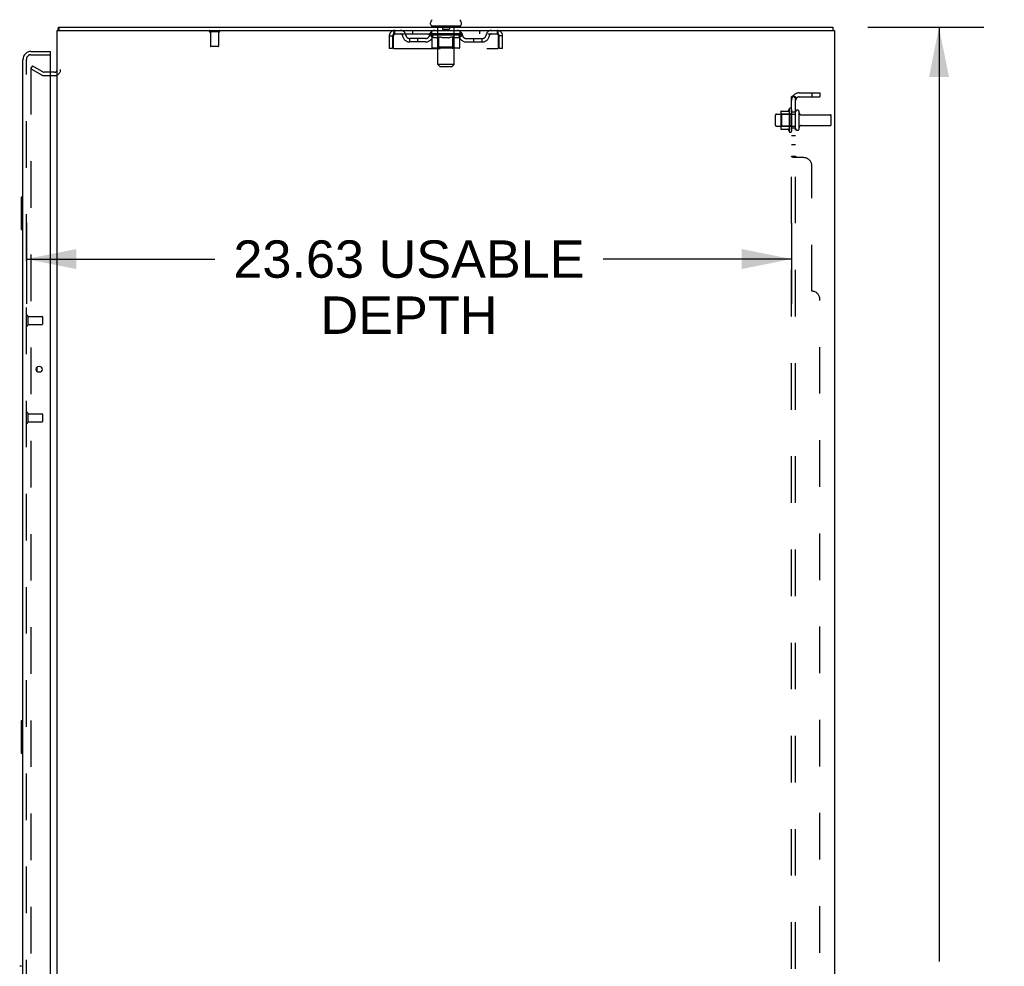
# Model space of a CAD drawing. Header units: inches. Extents: x 0 to 262, y 0 to 169.
# Tile 74 of 78: x 131 to 161, y 95 to 124. Entities that reach past the tile are written whole.
import ezdxf

# ---------------------------------------------------------------- set-up
doc = ezdxf.new("R2010")
doc.units = ezdxf.units.IN
doc.header["$LTSCALE"] = 14.384615
doc.header["$MEASUREMENT"] = 0
doc.linetypes.add('HIDDEN', pattern=[0.2, 0.1, -0.1])
doc.layers.get('0').update_dxf_attribs({"linetype": 'CONTINUOUS'})
for name, color, linetype in [('DEFAULT_2', 8, 'HIDDEN'), ('DIMENSIONS', 7, 'CONTINUOUS'), ('MAIN_DOOR_ASSEMBLY', 7, 'CONTINUOUS'), ('SECONDARY_DOOR_ASSEMBLY', 7, 'CONTINUOUS'), ('SUBPANEL', 7, 'CONTINUOUS')]:
    doc.layers.add(name, color=color, linetype=linetype)
doc.styles.get("Standard").update_dxf_attribs({"font": 'arial.ttf'})
doc.dimstyles.new('DIMSTYLE_1', dxfattribs={"dimtxt": 1.153846, "dimasz": 1.538462, "dimexe": 0.09, "dimexo": 0.07, "dimgap": 0.0375, "dimtad": 0, "dimtih": 1, "dimtoh": 1, "dimzin": 4, "dimdsep": 46, "dimtxsty": 'Standard', "dimblk": '_FILLED', "dimblk1": '_FILLED', "dimblk2": '_FILLED', "dimcen": 0.09, "dimadec": 3, "dimazin": 1, "dimtfac": 1, "dimtdec": 3, "dimtofl": 0, "dimtmove": 0, "dimatfit": 3, "dimldrblk": '_FILLED', "dimfxl": 0, "dimtolj": 1, "dimtzin": 4, "dimarcsym": 0})

# ---------------------------------------------------------------- blocks, each defined once
blk = doc.blocks.new('_FILLED')
at = {"color": 0, "linetype": 'ByBlock'}
blk.add_solid([(0, 0), (-1, 0.2), (-1, -0.2)], dxfattribs=at)
blk = doc.blocks.new('*D8')
at = {"layer": 'DIMENSIONS', "color": 2, "linetype": 'Continuous'}
for p, q in [((156.788, 123.629), (160.37, 123.629)), ((158.985, 123.629), (158.985, 94.783)), ((158.985, 63.629), (158.985, 92.475)), ((156.788, 63.629), (160.37, 63.629))]:
    blk.add_line(p, q, dxfattribs=at)
at = {"layer": 'DIMENSIONS', "color": 2, "linetype": 'Continuous', "xscale": 1.5384615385, "yscale": 1.5384615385, "zscale": 1.5384615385}
for p, rotation in [((158.985, 123.629), 90), ((158.985, 63.629), 270)]:
    blk.add_blockref('_FILLED', p, dxfattribs=dict(at, rotation=rotation))
at = {"layer": 'DIMENSIONS', "color": 2, "linetype": 'Continuous', "insert": (158.985, 94.206), "char_height": 1.1538, "width": 4.03203, "attachment_point": 2, "line_spacing_factor": 0.9}
blk.add_mtext('60.00', dxfattribs=at)
blk = doc.blocks.new('*D11')
at = {"layer": 'DIMENSIONS', "color": 2, "linetype": 'Continuous'}
for p, q in [((130.809, 117.581), (130.809, 115.083)), ((154.434, 117.581), (154.434, 115.083)), ((130.809, 116.468), (136.632, 116.468)), ((154.434, 116.468), (148.612, 116.468))]:
    blk.add_line(p, q, dxfattribs=at)
at = {"layer": 'DIMENSIONS', "color": 2, "linetype": 'Continuous', "xscale": 1.5384615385, "yscale": 1.5384615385, "zscale": 1.5384615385, "rotation": 180}
blk.add_blockref('_FILLED', (130.809, 116.468), dxfattribs=at)
at = {"layer": 'DIMENSIONS', "color": 2, "linetype": 'Continuous', "xscale": 1.5384615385, "yscale": 1.5384615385, "zscale": 1.5384615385}
blk.add_blockref('_FILLED', (154.434, 116.468), dxfattribs=at)
at = {"layer": 'DIMENSIONS', "color": 2, "linetype": 'Continuous', "insert": (142.622, 117.044), "char_height": 1.15385, "width": 10.82642, "attachment_point": 2, "line_spacing_factor": 0.9}
blk.add_mtext('23.63 USABLE\\PDEPTH', dxfattribs=at)

msp = doc.modelspace()

# ---------------------------------------------------------------- linework, layer by layer
at = {"color": 7, "linetype": 'Continuous'}
for p, q in [((143.288, 123.719), (143.288, 123.757)), ((144.238, 123.719), (144.238, 123.757)), ((131.786, 123.53), (131.794, 123.525)), ((131.815, 123.629), (131.815, 123.525)), ((131.815, 123.629), (155.711, 123.629)), ((143.326, 123.659), (143.326, 123.629)), ((144.201, 123.659), (143.326, 123.659)), ((144.201, 123.659), (144.201, 123.629)), ((155.711, 123.629), (155.711, 123.525)), ((131.678, 122.233), (131.559, 122.233))]:
    msp.add_line(p, q, dxfattribs=at)
at = {"color": 3, "linetype": 'Continuous'}
for p, q in [((131.763, 63.733), (131.763, 123.525)), ((131.763, 123.525), (155.763, 123.525)), ((155.763, 123.525), (155.763, 63.733))]:
    msp.add_line(p, q, dxfattribs=at)
at = {"color": 7, "linetype": 'Continuous'}
for points in [[(131.786, 123.53), (131.787, 123.533), (131.789, 123.537), (131.79, 123.541), (131.792, 123.546), (131.793, 123.552), (131.794, 123.558), (131.795, 123.563), (131.796, 123.569), (131.796, 123.575), (131.798, 123.586)], [(131.798, 123.586), (131.798, 123.591), (131.799, 123.597), (131.8, 123.602), (131.801, 123.606), (131.801, 123.61), (131.802, 123.614), (131.803, 123.617), (131.804, 123.62), (131.806, 123.623), (131.807, 123.625), (131.809, 123.627), (131.81, 123.628), (131.812, 123.629), (131.814, 123.629), (131.815, 123.629)]]:
    msp.add_lwpolyline(points, dxfattribs=at)
for centre, radius, start, end in [((143.413, 123.757), 0.125, 126.7414, 180), ((143.348, 123.719), 0.06, 180, 270), ((144.178, 123.719), 0.06, 270, 360), ((144.113, 123.757), 0.125, 0, 53.2586), ((131.952, 123.44), 0.189, 151.6994, 153.2622), ((131.678, 122.318), 0.085, 270, 360)]:
    msp.add_arc(centre, radius, start, end, dxfattribs=at)
at = {"layer": 'DEFAULT_2', "color": 8, "linetype": 'HIDDEN'}
for p, q in [((136.759, 123.482), (136.475, 123.482)), ((136.493, 123.482), (136.493, 123.035)), ((136.741, 123.482), (136.741, 123.035)), ((142.18, 123.421), (142.18, 123.525)), ((142.18, 123.421), (145.346, 123.421)), ((142.732, 123.525), (142.732, 123.421)), ((143.257, 123.384), (143.257, 123.416)), ((143.257, 123.416), (143.502, 123.416)), ((143.258, 123.416), (143.258, 123.419)), ((143.354, 123.418), (143.258, 123.419)), ((143.265, 123.416), (143.265, 123.421)), ((143.272, 123.413), (143.272, 123.416)), ((143.279, 123.413), (143.279, 123.416)), ((143.279, 123.413), (143.279, 123.416)), ((143.287, 123.416), (143.287, 123.421)), ((143.3, 123.413), (143.3, 123.416)), ((143.302, 123.413), (143.302, 123.416)), ((143.325, 123.416), (143.325, 123.421)), ((143.326, 123.421), (143.326, 123.525)), ((143.336, 123.413), (143.336, 123.416)), ((143.338, 123.413), (143.338, 123.416)), ((143.354, 123.416), (143.354, 123.418)), ((143.375, 123.416), (143.375, 123.421)), ((143.376, 123.413), (143.376, 123.416)), ((143.377, 123.413), (143.377, 123.416)), ((143.379, 123.413), (143.379, 123.416)), ((143.385, 123.413), (143.385, 123.416)), ((143.385, 123.413), (143.385, 123.416)), ((143.388, 123.413), (143.388, 123.416)), ((143.391, 123.413), (143.391, 123.416)), ((143.394, 123.413), (143.394, 123.416)), ((143.405, 123.413), (143.405, 123.416)), ((143.42, 123.413), (143.42, 123.418)), ((143.42, 123.413), (143.42, 123.416)), ((143.437, 123.413), (143.437, 123.416)), ((143.438, 123.416), (143.438, 123.421)), ((143.446, 123.413), (143.446, 123.416)), ((143.449, 123.413), (143.449, 123.416)), ((143.456, 123.413), (143.456, 123.416)), ((143.465, 123.413), (143.465, 123.419)), ((143.478, 123.413), (143.478, 123.416)), ((143.48, 123.413), (143.48, 123.416)), ((143.502, 123.413), (143.502, 123.416)), ((143.506, 123.659), (143.506, 123.629)), ((143.555, 123.416), (143.506, 123.416)), ((143.51, 123.416), (143.51, 123.421)), ((143.514, 122.469), (143.514, 123.629)), ((143.515, 123.413), (143.515, 123.416)), ((143.519, 123.413), (143.519, 123.416)), ((143.524, 123.413), (143.524, 123.42)), ((143.527, 123.413), (143.527, 123.416)), ((143.536, 123.413), (143.536, 123.416)), ((143.555, 123.413), (143.555, 123.416)), ((143.615, 123.416), (143.568, 123.416)), ((143.584, 123.413), (143.584, 123.416)), ((143.59, 123.416), (143.59, 123.421)), ((143.593, 123.413), (143.593, 123.416)), ((143.595, 123.413), (143.595, 123.421)), ((143.597, 123.413), (143.597, 123.416)), ((143.603, 123.413), (143.603, 123.416)), ((143.615, 123.413), (143.615, 123.416)), ((143.68, 123.416), (143.636, 123.416)), ((143.647, 123.413), (143.647, 123.416)), ((143.658, 123.649), (143.658, 123.569)), ((143.858, 123.559), (143.668, 123.559)), ((143.672, 123.416), (143.763, 123.421)), ((143.675, 123.416), (143.675, 123.421)), ((143.676, 123.421), (143.675, 123.421)), ((143.676, 123.416), (143.676, 123.421)), ((143.676, 123.413), (143.676, 123.416)), ((143.679, 123.413), (143.679, 123.416)), ((143.68, 123.413), (143.68, 123.416)), ((143.68, 123.413), (143.68, 123.416)), ((143.746, 123.416), (143.708, 123.416)), ((143.712, 123.413), (143.712, 123.416)), ((143.747, 123.413), (143.747, 123.416)), ((143.761, 123.416), (143.761, 123.416)), ((143.761, 123.413), (143.761, 123.416)), ((143.761, 123.413), (143.761, 123.416)), ((143.763, 123.416), (143.763, 123.421)), ((143.763, 123.421), (143.855, 123.416)), ((143.765, 123.413), (143.765, 123.416)), ((143.765, 123.413), (143.765, 123.416)), ((143.765, 123.416), (143.765, 123.416)), ((143.78, 123.413), (143.78, 123.416)), ((143.78, 123.416), (143.818, 123.416)), ((143.814, 123.413), (143.814, 123.416)), ((143.846, 123.413), (143.846, 123.416)), ((143.847, 123.413), (143.847, 123.416)), ((143.847, 123.416), (143.89, 123.416)), ((143.848, 123.413), (143.848, 123.416)), ((143.851, 123.416), (143.851, 123.421)), ((143.851, 123.416), (143.851, 123.421)), ((143.851, 123.421), (143.851, 123.421)), ((143.851, 123.413), (143.851, 123.416)), ((143.868, 123.649), (143.868, 123.569)), ((143.88, 123.413), (143.88, 123.416)), ((143.911, 123.413), (143.911, 123.416)), ((143.911, 123.416), (143.958, 123.416)), ((143.923, 123.413), (143.923, 123.416)), ((143.929, 123.413), (143.929, 123.416)), ((143.931, 123.413), (143.931, 123.421)), ((143.933, 123.413), (143.933, 123.416)), ((143.936, 123.416), (143.936, 123.421)), ((143.942, 123.413), (143.942, 123.416)), ((143.971, 123.413), (143.971, 123.416)), ((143.971, 123.416), (144.02, 123.416)), ((143.99, 123.413), (143.99, 123.416)), ((143.999, 123.413), (143.999, 123.416)), ((144.002, 123.413), (144.002, 123.42)), ((144.007, 123.413), (144.007, 123.416)), ((144.011, 123.413), (144.011, 123.416)), ((144.012, 122.469), (144.012, 123.629)), ((144.016, 123.416), (144.016, 123.421)), ((144.021, 123.659), (144.021, 123.629)), ((144.024, 123.413), (144.024, 123.416)), ((144.024, 123.416), (144.185, 123.416)), ((144.046, 123.413), (144.046, 123.416)), ((144.049, 123.413), (144.049, 123.416)), ((144.061, 123.413), (144.061, 123.419)), ((144.07, 123.413), (144.07, 123.416)), ((144.077, 123.413), (144.077, 123.416)), ((144.081, 123.413), (144.081, 123.416)), ((144.089, 123.416), (144.089, 123.421)), ((144.09, 123.413), (144.09, 123.416)), ((144.106, 123.413), (144.106, 123.418)), ((144.106, 123.413), (144.106, 123.416)), ((144.121, 123.413), (144.121, 123.416)), ((144.132, 123.413), (144.132, 123.416)), ((144.136, 123.413), (144.136, 123.416)), ((144.138, 123.413), (144.138, 123.416)), ((144.141, 123.413), (144.141, 123.416)), ((144.141, 123.413), (144.141, 123.416)), ((144.147, 123.413), (144.147, 123.416)), ((144.149, 123.413), (144.149, 123.416)), ((144.15, 123.413), (144.15, 123.416)), ((144.151, 123.416), (144.151, 123.421)), ((144.188, 123.413), (144.188, 123.416)), ((144.19, 123.413), (144.19, 123.416)), ((144.201, 123.421), (144.201, 123.525)), ((144.202, 123.416), (144.202, 123.421)), ((144.224, 123.413), (144.224, 123.416)), ((144.226, 123.413), (144.226, 123.416)), ((144.239, 123.416), (144.239, 123.421)), ((144.247, 123.413), (144.247, 123.416)), ((144.248, 123.413), (144.248, 123.416)), ((144.255, 123.413), (144.255, 123.416)), ((144.262, 123.416), (144.262, 123.421)), ((144.269, 123.384), (144.269, 123.421)), ((144.794, 123.525), (144.794, 123.421)), ((145.346, 123.525), (145.346, 123.421)), ((142.013, 123.358), (142.013, 122.963)), ((142.013, 123.358), (142.117, 123.358)), ((142.117, 123.358), (142.117, 122.963)), ((142.147, 122.963), (142.147, 123.358)), ((142.649, 123.17), (142.649, 123.274)), ((143.132, 123.274), (142.649, 123.274)), ((143.132, 123.17), (142.649, 123.17)), ((142.899, 123.17), (142.899, 123.274)), ((143.334, 123.33), (143.257, 123.384)), ((144.269, 123.384), (143.257, 123.384)), ((143.272, 123.413), (144.255, 123.413)), ((143.334, 123.005), (143.334, 123.33)), ((143.334, 123.33), (143.346, 123.322)), ((143.358, 123.315), (143.346, 123.322)), ((143.37, 123.308), (143.358, 123.315)), ((143.381, 123.303), (143.37, 123.308)), ((143.393, 123.298), (143.381, 123.303)), ((143.404, 123.295), (143.393, 123.298)), ((143.479, 123.295), (143.404, 123.295)), ((143.479, 123.295), (143.49, 123.298)), ((143.502, 123.303), (143.49, 123.298)), ((143.513, 123.308), (143.502, 123.303)), ((143.513, 123.007), (143.513, 123.381)), ((143.525, 123.314), (143.513, 123.308)), ((143.536, 123.321), (143.525, 123.314)), ((143.548, 123.329), (143.536, 123.321)), ((143.548, 123.005), (143.548, 123.329)), ((143.548, 123.329), (143.572, 123.321)), ((143.595, 123.314), (143.571, 123.322)), ((143.617, 123.308), (143.594, 123.315)), ((143.64, 123.303), (143.617, 123.308)), ((143.662, 123.298), (143.639, 123.303)), ((143.684, 123.295), (143.662, 123.298)), ((143.842, 123.295), (143.684, 123.295)), ((143.842, 123.295), (143.864, 123.298)), ((143.886, 123.303), (143.864, 123.298)), ((143.908, 123.308), (143.886, 123.303)), ((143.931, 123.314), (143.908, 123.308)), ((143.953, 123.321), (143.93, 123.314)), ((143.976, 123.329), (143.953, 123.321)), ((143.976, 123.005), (143.976, 123.329)), ((143.976, 123.329), (143.987, 123.321)), ((143.999, 123.314), (143.987, 123.321)), ((144.009, 123.308), (143.998, 123.314)), ((144.02, 123.303), (144.009, 123.308)), ((144.013, 123.007), (144.013, 123.381)), ((144.031, 123.298), (144.02, 123.303)), ((144.042, 123.295), (144.031, 123.298)), ((144.125, 123.295), (144.042, 123.295)), ((144.125, 123.295), (144.136, 123.298)), ((144.146, 123.303), (144.135, 123.298)), ((144.157, 123.308), (144.146, 123.303)), ((144.168, 123.314), (144.157, 123.308)), ((144.179, 123.321), (144.168, 123.314)), ((144.19, 123.328), (144.179, 123.321)), ((144.19, 123.328), (144.269, 123.384)), ((144.19, 123.005), (144.19, 123.328)), ((144.395, 123.274), (144.878, 123.274)), ((144.395, 123.17), (144.878, 123.17)), ((144.628, 123.17), (144.628, 123.274)), ((144.878, 123.17), (144.878, 123.274)), ((145.379, 123.358), (145.379, 122.963)), ((145.409, 122.963), (145.409, 123.358)), ((145.513, 123.358), (145.409, 123.358)), ((145.513, 122.963), (145.513, 123.358)), ((136.731, 123.025), (136.503, 123.025)), ((142.117, 122.963), (142.013, 122.963)), ((142.147, 122.963), (145.379, 122.963)), ((144.156, 122.975), (143.369, 122.975)), ((143.513, 123.007), (143.481, 122.975)), ((144.013, 123.007), (143.513, 123.007)), ((143.959, 122.975), (143.961, 122.975)), ((143.961, 122.975), (143.963, 122.976)), ((143.963, 122.976), (143.965, 122.977)), ((143.965, 122.977), (143.967, 122.978)), ((143.967, 122.978), (143.969, 122.98)), ((144.013, 123.007), (144.045, 122.975)), ((145.513, 122.963), (145.409, 122.963)), ((131.003, 122.434), (130.951, 122.344)), ((130.951, 122.364), (130.951, 64.895)), ((131.29, 122.148), (130.951, 122.344)), ((131.003, 122.434), (131.342, 122.238)), ((131.559, 122.233), (131.359, 122.233)), ((143.574, 122.409), (143.514, 122.469)), ((144.012, 122.469), (143.514, 122.469)), ((143.574, 122.409), (143.952, 122.409)), ((143.952, 122.409), (144.012, 122.469)), ((131.678, 122.129), (131.359, 122.129)), ((154.098, 121.01), (154.098, 120.499)), ((154.109, 121.032), (154.336, 121.032)), ((154.364, 121.11), (154.364, 120.398)), ((154.434, 121.088), (154.434, 120.42)), ((154.559, 120.497), (154.559, 121.012)), ((154.669, 120.497), (154.669, 121.012)), ((153.934, 120.597), (153.934, 120.912)), ((153.964, 120.942), (154.559, 120.942)), ((154.118, 120.938), (154.098, 120.958)), ((154.118, 120.938), (154.118, 120.571)), ((154.414, 120.938), (154.118, 120.938)), ((154.414, 120.938), (154.434, 120.958)), ((154.414, 120.938), (154.414, 120.571)), ((154.732, 120.919), (155.629, 120.919)), ((155.659, 120.619), (155.659, 120.889)), ((153.964, 120.567), (154.559, 120.567)), ((154.118, 120.571), (154.098, 120.551)), ((154.109, 120.477), (154.336, 120.477)), ((154.414, 120.571), (154.118, 120.571)), ((154.414, 120.571), (154.434, 120.551)), ((154.732, 120.589), (155.629, 120.589))]:
    msp.add_line(p, q, dxfattribs=at)
for points in [[(142.147, 123.358), (142.15, 123.377), (142.152, 123.395), (142.154, 123.413), (142.157, 123.431), (142.159, 123.447), (142.161, 123.462), (142.164, 123.476), (142.166, 123.489), (142.168, 123.5), (142.171, 123.509), (142.173, 123.516), (142.175, 123.521), (142.178, 123.524), (142.18, 123.525)], [(142.147, 123.358), (142.15, 123.365), (142.152, 123.372), (142.154, 123.379), (142.157, 123.386), (142.159, 123.392), (142.161, 123.398), (142.164, 123.403), (142.166, 123.408), (142.168, 123.412), (142.171, 123.415), (142.173, 123.418), (142.175, 123.42), (142.178, 123.421), (142.18, 123.421)], [(145.346, 123.525), (145.349, 123.524), (145.351, 123.521), (145.353, 123.516), (145.356, 123.509), (145.358, 123.5), (145.36, 123.489), (145.363, 123.476), (145.365, 123.462), (145.367, 123.447), (145.37, 123.431), (145.372, 123.413), (145.374, 123.395), (145.377, 123.377), (145.379, 123.358)], [(145.346, 123.421), (145.349, 123.421), (145.351, 123.42), (145.353, 123.418), (145.356, 123.415), (145.358, 123.412), (145.36, 123.408), (145.363, 123.403), (145.365, 123.398), (145.367, 123.392), (145.37, 123.386), (145.372, 123.379), (145.374, 123.372), (145.377, 123.365), (145.379, 123.358)], [(143.369, 122.975), (143.364, 122.975), (143.36, 122.976), (143.356, 122.977), (143.352, 122.978), (143.349, 122.98), (143.345, 122.983), (143.342, 122.986), (143.34, 122.989), (143.337, 122.992), (143.336, 122.996), (143.335, 123), (143.334, 123.005)], [(143.565, 122.975), (143.563, 122.975), (143.561, 122.976), (143.559, 122.977), (143.557, 122.978), (143.555, 122.98), (143.554, 122.983), (143.552, 122.986), (143.551, 122.989), (143.55, 122.992), (143.549, 122.996), (143.548, 123), (143.548, 123.005)], [(143.969, 122.98), (143.971, 122.983), (143.972, 122.986), (143.973, 122.989), (143.975, 122.992)], [(143.971, 122.983), (143.972, 122.986), (143.973, 122.989)], [(143.975, 122.992), (143.975, 122.996), (143.976, 123), (143.976, 123.005)], [(143.975, 122.996), (143.976, 123), (143.976, 123.005)], [(144.156, 122.975), (144.16, 122.975), (144.164, 122.976), (144.168, 122.977), (144.172, 122.978), (144.176, 122.98), (144.179, 122.983), (144.182, 122.986), (144.185, 122.989), (144.187, 122.992), (144.189, 122.996), (144.19, 123), (144.19, 123.005)], [(130.968, 122.384), (130.968, 122.384), (130.967, 122.384), (130.967, 122.384), (130.966, 122.384), (130.965, 122.383), (130.965, 122.383), (130.964, 122.383), (130.963, 122.383), (130.963, 122.383), (130.962, 122.383), (130.962, 122.382), (130.961, 122.382), (130.961, 122.382), (130.96, 122.381), (130.959, 122.381), (130.959, 122.381), (130.958, 122.38), (130.958, 122.38), (130.957, 122.379), (130.957, 122.379), (130.956, 122.379), (130.956, 122.378), (130.955, 122.378), (130.955, 122.377), (130.955, 122.376), (130.954, 122.376), (130.954, 122.375), (130.953, 122.375), (130.953, 122.374), (130.953, 122.373), (130.953, 122.373), (130.952, 122.372), (130.952, 122.371), (130.952, 122.371), (130.952, 122.37), (130.951, 122.369), (130.951, 122.369), (130.951, 122.368), (130.951, 122.367), (130.951, 122.367), (130.951, 122.366), (130.951, 122.365), (130.951, 122.364), (130.951, 122.364)], [(130.976, 122.382), (130.975, 122.382), (130.975, 122.382), (130.974, 122.382), (130.973, 122.383), (130.973, 122.383), (130.972, 122.383), (130.972, 122.383), (130.971, 122.383), (130.97, 122.384), (130.97, 122.384), (130.969, 122.384), (130.968, 122.384), (130.968, 122.384)]]:
    msp.add_lwpolyline(points, dxfattribs=at)
for centre, radius, start, end in [((136.475, 123.504), 0.0215, 90, 270), ((136.759, 123.504), 0.0215, 270, 90), ((142.18, 123.358), 0.167, 90, 180), ((142.18, 123.358), 0.063, 90, 180), ((142.359, 123.358), 0.167, 8.0716, 90), ((142.36, 123.359), 0.0625, 7.9863, 90), ((143.421, 123.358), 0.167, 90, 171.9284), ((143.42, 123.359), 0.0625, 90, 172.0137), ((143.484, 123.629), 0.03, 0, 90), ((143.648, 123.649), 0.01, 0, 90), ((143.668, 123.569), 0.01, 180, 270), ((143.858, 123.569), 0.01, 270, 360), ((143.878, 123.649), 0.01, 90, 180), ((144.042, 123.629), 0.03, 90, 180), ((144.106, 123.358), 0.167, 8.0716, 90), ((144.106, 123.359), 0.0625, 7.9863, 90), ((145.167, 123.358), 0.167, 90, 171.9284), ((145.166, 123.359), 0.0625, 90, 172.0137), ((145.346, 123.358), 0.167, 0, 90), ((145.346, 123.358), 0.063, 0, 90), ((142.649, 123.399), 0.229, 187.9863, 270), ((142.649, 123.399), 0.125, 188.0716, 270), ((143.132, 123.399), 0.125, 270, 351.9284), ((143.132, 123.399), 0.229, 270, 352.0137), ((143.481, 123.381), 0.0318, 0, 90), ((144.045, 123.381), 0.0318, 90, 180), ((144.395, 123.399), 0.229, 187.9863, 270), ((144.395, 123.399), 0.125, 188.0716, 270), ((144.878, 123.399), 0.125, 270, 351.9284), ((144.878, 123.399), 0.229, 270, 352.0137), ((136.503, 123.035), 0.01, 180, 270), ((136.731, 123.035), 0.01, 270, 360), ((131.359, 122.266), 0.033, 240, 270), ((131.678, 122.318), 0.189, 270, 360), ((131.359, 122.266), 0.137, 240, 270), ((154.239, 121.01), 0.141, 174.7919, 180), ((154.109, 121.022), 0.01, 90, 174.8062), ((154.318, 121.042), 0.01, 270, 336.0321), ((154.964, 120.754), 0.698, 149.3369, 156.0321), ((154.396, 121.088), 0.0384, 0, 145.5503), ((154.614, 121.012), 0.055, 360, 180), ((153.964, 120.912), 0.03, 90, 180), ((154.732, 120.982), 0.0625, 180, 270), ((155.629, 120.889), 0.03, 360, 90), ((153.964, 120.597), 0.03, 180, 270), ((154.239, 120.499), 0.141, 180, 185.2081), ((154.109, 120.487), 0.01, 185.1938, 270), ((154.318, 120.467), 0.01, 23.9679, 90), ((154.964, 120.754), 0.698, 203.9679, 210.6631), ((154.396, 120.42), 0.0384, 214.4497, 360), ((154.614, 120.497), 0.055, 180, 0), ((154.732, 120.527), 0.0625, 90, 180), ((155.629, 120.619), 0.03, 270, 0)]:
    msp.add_arc(centre, radius, start, end, dxfattribs=at)
for centre, major_axis, ratio, start_param, end_param in [((143.763, 123.421), (0.506, 0.005), 0.05963, 9.249616, 9.431313), ((143.763, 123.421), (0.506, 0), 0.060556, -3.083241, -2.96706), ((143.222, 123.412), (0.158, 0.002), 0.05963, 0.25549, 1.295341), ((143.763, 123.421), (0.506, 0.011), 0.05688, 2.791345, 2.965878), ((143.276, 123.412), (0.158, -0.002), 0.05963, 0.605815, 1.645666), ((143.763, 123.421), (0.506, -0.005), 0.05963, -2.96643, -2.791898), ((143.222, 123.406), (0.158, 0.003), 0.05688, 1.20151, 1.294789), ((143.276, 123.406), (0.158, 0), 0.060556, 1.551758, 1.645036), ((143.241, 123.406), (0.158, 0.002), 0.05963, 1.170259, 1.376596), ((143.277, 123.408), (0.131, 0.001), 0.05963, 1.065228, 1.614276), ((143.308, 123.408), (0.131, 0), 0.060556, 1.240391, 1.789438), ((143.262, 123.408), (0.131, 0.003), 0.05688, 0.890143, 1.43919), ((143.219, 123.412), (0.158, 0.003), 0.05688, 0.080405, 1.120256), ((143.763, 123.421), (0.506, 0.015), 0.052395, 2.616403, 2.790936), ((143.326, 123.412), (0.158, -0.003), 0.05688, 0.7809, 1.820751), ((143.763, 123.421), (0.506, -0.011), 0.05688, -2.791345, -2.616812), ((143.219, 123.406), (0.158, 0.005), 0.052395, 1.026568, 1.119847), ((143.326, 123.406), (0.158, -0.002), 0.05963, 1.72692, 1.820198), ((143.261, 123.408), (0.131, 0.004), 0.052395, 0.715201, 1.264248), ((143.352, 123.408), (0.131, -0.001), 0.05963, 1.415553, 1.9646), ((143.763, 123.421), (0.506, 0.02), 0.046319, 2.441654, 2.616187), ((143.39, 123.412), (0.158, -0.005), 0.052395, 0.955842, 1.995693), ((143.232, 123.412), (0.158, 0.005), 0.052395, -0.094537, 0.945314), ((143.763, 123.421), (0.506, -0.015), 0.052395, -2.616403, -2.44187), ((143.232, 123.406), (0.158, 0.006), 0.046319, 0.851819, 0.945098), ((143.39, 123.406), (0.158, -0.003), 0.05688, 1.902006, 1.995284), ((143.276, 123.408), (0.131, 0.005), 0.046319, 0.540452, 1.089499), ((143.409, 123.408), (0.131, -0.003), 0.05688, 1.590638, 2.139686), ((143.241, 123.412), (0.158, 0), 0.060556, 0.430652, 0.777569), ((143.763, 123.421), (0.506, 0.024), 0.038841, 2.267123, 2.441656), ((143.465, 123.412), (0.158, -0.006), 0.046319, 1.130591, 2.170442), ((143.262, 123.412), (0.158, 0.006), 0.046319, -0.269286, 0.770565), ((143.763, 123.421), (0.506, -0.02), 0.046319, -2.441654, -2.267121), ((143.262, 123.406), (0.158, 0.007), 0.038841, 0.677289, 0.770567), ((143.465, 123.406), (0.158, -0.005), 0.052395, 2.076947, 2.170226), ((143.305, 123.408), (0.131, 0.006), 0.038841, 0.365921, 0.914969), ((143.477, 123.408), (0.131, -0.004), 0.052395, 1.76558, 2.314627), ((143.763, 123.421), (0.506, 0.027), 0.030195, 2.09281, 2.267343), ((143.548, 123.412), (0.158, -0.007), 0.038841, 1.305122, 2.344973), ((143.307, 123.412), (0.158, 0.007), 0.038841, -0.443817, 0.596034), ((143.763, 123.421), (0.506, -0.024), 0.038841, -2.267123, -2.092591), ((143.307, 123.406), (0.158, 0.008), 0.030195, 0.502975, 0.596254), ((143.548, 123.406), (0.158, -0.006), 0.046319, 2.251696, 2.344975), ((143.349, 123.408), (0.131, 0.007), 0.030195, 0.191608, 0.740655), ((143.553, 123.408), (0.131, -0.005), 0.046319, 1.940329, 2.489376), ((143.366, 123.412), (0.158, 0.008), 0.030195, -0.61813, 0.421721), ((143.763, 123.421), (0.506, 0.029), 0.020645, 1.918687, 2.09322), ((143.639, 123.412), (0.158, -0.008), 0.030195, 1.479435, 2.519286), ((143.763, 123.421), (0.506, -0.027), 0.030195, -2.09281, -1.918277), ((143.366, 123.406), (0.158, 0.009), 0.020645, 0.328852, 0.422131), ((143.639, 123.406), (0.158, -0.007), 0.038841, 2.426227, 2.519505), ((143.405, 123.408), (0.131, 0.007), 0.020645, 0.017485, 0.566532), ((143.636, 123.408), (0.131, -0.006), 0.038841, 2.11486, 2.663907), ((143.437, 123.412), (0.158, 0.009), 0.020645, -0.792253, 0.247598), ((143.763, 123.421), (0.506, 0.03), 0.010478, 1.744704, 1.919237), ((143.733, 123.412), (0.158, -0.009), 0.020645, 1.653558, 2.693409), ((143.763, 123.421), (0.506, -0.029), 0.020645, -1.918687, -1.744154), ((143.437, 123.406), (0.158, 0.009), 0.010478, 0.154869, 0.248148), ((143.733, 123.406), (0.158, -0.008), 0.030195, 2.60054, 2.693819), ((143.472, 123.408), (0.131, 0.008), 0.010478, 6.126688, 6.675735), ((143.722, 123.408), (0.131, -0.007), 0.030195, 2.289173, 2.83822), ((143.517, 123.412), (0.158, 0.009), 0.010478, -0.966236, -0.000846), ((143.828, 123.412), (0.158, -0.009), 0.010478, 1.827541, 2.867392), ((143.763, 123.421), (0.506, -0.03), 0.010478, -1.744704, -1.570171), ((143.828, 123.406), (0.158, -0.009), 0.020645, 2.774664, 2.867942), ((143.81, 123.408), (0.131, -0.007), 0.020645, 2.463296, 3.012344), ((143.699, 123.412), (0.158, 0.009), 0.010478, 0.274201, 1.314052), ((143.63, 123.408), (0.131, 0.008), 0.010478, -0.000483, 0.504314), ((143.606, 123.406), (0.158, 0.009), 0.010478, 0.099668, 0.192946), ((143.763, 123.421), (0.506, 0.03), 0.010478, -1.571421, -1.396888), ((143.921, 123.406), (0.158, -0.009), 0.010478, 2.948646, 3.041925), ((143.897, 123.408), (0.131, -0.008), 0.010478, 2.637279, 3.142076), ((143.794, 123.412), (0.158, 0.009), 0.020645, 0.448184, 1.488034), ((143.716, 123.408), (0.131, 0.007), 0.020645, 0.129249, 0.678296), ((143.699, 123.406), (0.158, 0.009), 0.020645, 0.273651, 0.366929), ((143.763, 123.421), (0.506, 0.029), 0.020645, -1.397439, -1.222906), ((144.009, 123.412), (0.158, -0.009), 0.010478, -3.140747, -2.175357), ((143.763, 123.421), (0.506, -0.03), 0.010478, 1.222355, 1.396888), ((143.888, 123.412), (0.158, 0.008), 0.030195, 0.622307, 1.662158), ((143.804, 123.408), (0.131, 0.007), 0.030195, 0.303372, 0.852419), ((144.055, 123.408), (0.131, -0.008), 0.010478, 2.749043, 3.29809), ((144.09, 123.412), (0.158, -0.009), 0.020645, 2.893995, 3.933846), ((143.794, 123.406), (0.158, 0.008), 0.030195, 0.447774, 0.541052), ((144.09, 123.406), (0.158, -0.009), 0.010478, 2.893445, 2.986723), ((143.763, 123.421), (0.506, 0.027), 0.030195, -1.223315, -1.048783), ((143.763, 123.421), (0.506, -0.029), 0.020645, 1.048373, 1.222906), ((143.978, 123.412), (0.158, 0.007), 0.038841, 0.79662, 1.836471), ((143.891, 123.408), (0.131, 0.006), 0.038841, 0.477686, 1.026733), ((144.122, 123.408), (0.131, -0.007), 0.020645, 2.57506, 3.124108), ((144.161, 123.412), (0.158, -0.008), 0.030195, 2.719872, 3.759723), ((144.062, 123.412), (0.158, 0.006), 0.046319, 0.971151, 2.011002), ((143.888, 123.406), (0.158, 0.007), 0.038841, 0.622087, 0.715366), ((144.161, 123.406), (0.158, -0.009), 0.020645, 2.719462, 2.812741), ((143.763, 123.421), (0.506, 0.024), 0.038841, -1.049002, -0.874469), ((143.763, 123.421), (0.506, -0.027), 0.030195, 0.87425, 1.048783), ((143.973, 123.408), (0.131, 0.005), 0.046319, 0.652216, 1.201263), ((144.136, 123.412), (0.158, 0.005), 0.052395, 1.1459, 2.185751), ((144.178, 123.408), (0.131, -0.007), 0.030195, 2.400937, 2.949985), ((144.219, 123.412), (0.158, -0.007), 0.038841, 2.545558, 3.585409), ((144.05, 123.408), (0.131, 0.004), 0.052395, 0.826965, 1.376012), ((143.978, 123.406), (0.158, 0.006), 0.046319, 0.796618, 0.889896), ((144.219, 123.406), (0.158, -0.008), 0.030195, 2.545339, 2.638617), ((144.2, 123.412), (0.158, 0.003), 0.05688, 1.320842, 2.360692), ((143.763, 123.421), (0.506, 0.02), 0.046319, -0.874471, -0.699939), ((143.763, 123.421), (0.506, -0.024), 0.038841, 0.699936, 0.874469), ((144.264, 123.412), (0.158, -0.006), 0.046319, 2.371028, 3.410879), ((144.221, 123.408), (0.131, -0.006), 0.038841, 2.226624, 2.775671), ((144.25, 123.412), (0.158, 0.002), 0.05963, 1.495927, 2.535778), ((144.117, 123.408), (0.131, 0.003), 0.05688, 1.001907, 1.550954), ((144.294, 123.412), (0.158, -0.005), 0.052395, 2.196279, 3.23613), ((144.062, 123.406), (0.158, 0.005), 0.052395, 0.971367, 1.064645), ((144.251, 123.408), (0.131, -0.005), 0.046319, 2.052093, 2.601141), ((144.285, 123.412), (0.158, 0), 0.060556, 1.671089, 2.71094), ((144.264, 123.406), (0.158, -0.007), 0.038841, 2.371026, 2.464304), ((144.308, 123.412), (0.158, -0.003), 0.05688, 2.021337, 3.061188), ((143.763, 123.421), (0.506, 0.015), 0.052395, -0.699723, -0.52519), ((143.763, 123.421), (0.506, -0.02), 0.046319, 0.525406, 0.699939), ((144.305, 123.412), (0.158, -0.002), 0.05963, 1.846251, 2.886102), ((144.174, 123.408), (0.131, 0.001), 0.05963, 1.176993, 1.72604), ((144.265, 123.408), (0.131, -0.004), 0.052395, 1.877344, 2.426392), ((144.218, 123.408), (0.131, 0), 0.060556, 1.352155, 1.901202), ((144.265, 123.408), (0.131, -0.003), 0.05688, 1.702402, 2.25145), ((144.249, 123.408), (0.131, -0.001), 0.05963, 1.527317, 2.076364), ((144.136, 123.406), (0.158, 0.003), 0.05688, 1.146309, 1.239587), ((144.294, 123.406), (0.158, -0.006), 0.046319, 2.196495, 2.289773), ((143.763, 123.421), (0.506, 0.011), 0.05688, -0.524781, -0.350248), ((143.763, 123.421), (0.506, -0.015), 0.052395, 0.350657, 0.52519), ((144.2, 123.406), (0.158, 0.002), 0.05963, 1.321394, 1.414673), ((144.308, 123.406), (0.158, -0.005), 0.052395, 2.021746, 2.115024), ((143.763, 123.421), (0.506, 0.005), 0.05963, -0.349695, -0.175162), ((143.763, 123.421), (0.506, -0.011), 0.05688, 0.175715, 0.350248), ((144.25, 123.406), (0.158, 0), 0.060556, 1.496556, 1.589835), ((144.305, 123.406), (0.158, -0.003), 0.05688, 1.846804, 1.940083), ((144.285, 123.406), (0.158, -0.002), 0.05963, 1.671719, 1.764997), ((143.763, 123.421), (0.506, 0), 0.060556, -0.174533, 0), ((143.763, 123.421), (0.506, -0.005), 0.05963, 0.000629, 0.175162)]:
    msp.add_ellipse(centre, major_axis=major_axis, ratio=ratio, start_param=start_param, end_param=end_param, dxfattribs=at)
at = {"layer": 'MAIN_DOOR_ASSEMBLY', "color": 3, "linetype": 'Continuous'}
for p, q in [((130.952, 122.879), (131.559, 122.879)), ((130.705, 64.626), (130.705, 122.633)), ((131.559, 64.503), (131.559, 122.755))]:
    msp.add_line(p, q, dxfattribs=at)
at = {"layer": 'MAIN_DOOR_ASSEMBLY', "color": 7, "linetype": 'Continuous'}
for p, q in [((131.559, 122.775), (131.559, 122.879)), ((131.559, 122.775), (131.539, 122.775)), ((130.645, 118.364), (130.645, 117.394)), ((130.705, 118.379), (130.66, 118.379)), ((130.692, 118.279), (130.692, 117.479)), ((130.66, 117.379), (130.705, 117.379)), ((131.129, 113.122), (131.129, 113.012)), ((130.645, 102.198), (130.645, 101.228)), ((130.705, 102.213), (130.66, 102.213)), ((130.692, 102.113), (130.692, 101.313)), ((130.66, 101.213), (130.705, 101.213)), ((130.658, 94.633), (130.603, 94.633))]:
    msp.add_line(p, q, dxfattribs=at)
at = {"layer": 'MAIN_DOOR_ASSEMBLY', "color": 8, "linetype": 'HIDDEN'}
for p, q in [((130.809, 64.626), (130.809, 122.633)), ((130.952, 122.775), (131.539, 122.775)), ((130.852, 114.709), (130.852, 114.425)), ((130.852, 114.691), (131.299, 114.691)), ((131.309, 114.681), (131.309, 114.453)), ((130.852, 114.443), (131.299, 114.443)), ((130.852, 111.709), (130.852, 111.425)), ((130.852, 111.691), (131.299, 111.691)), ((131.309, 111.681), (131.309, 111.453)), ((130.852, 111.443), (131.299, 111.443))]:
    msp.add_line(p, q, dxfattribs=at)
at = {"layer": 'MAIN_DOOR_ASSEMBLY', "color": 7, "linetype": 'Continuous'}
for points in [[(130.69, 118.315), (130.691, 118.31), (130.691, 118.304), (130.691, 118.298), (130.692, 118.292), (130.692, 118.286), (130.692, 118.279)], [(130.692, 117.479), (130.692, 117.473), (130.692, 117.467), (130.691, 117.461), (130.691, 117.455), (130.691, 117.449), (130.69, 117.443)], [(130.69, 102.149), (130.691, 102.143), (130.691, 102.137), (130.691, 102.131), (130.692, 102.125), (130.692, 102.119), (130.692, 102.113)], [(130.692, 101.313), (130.692, 101.306), (130.692, 101.3), (130.691, 101.294), (130.691, 101.288), (130.691, 101.282), (130.69, 101.276)]]:
    msp.add_lwpolyline(points, dxfattribs=at)
at = {"layer": 'MAIN_DOOR_ASSEMBLY', "color": 3, "linetype": 'Continuous'}
msp.add_circle((131.205, 113.067), 0.0938, dxfattribs=at)
for centre, radius, start, end in [((130.952, 122.633), 0.246, 90, 180), ((131.539, 122.755), 0.02, 0, 90)]:
    msp.add_arc(centre, radius, start, end, dxfattribs=at)
at = {"layer": 'MAIN_DOOR_ASSEMBLY', "color": 8, "linetype": 'HIDDEN'}
for centre, radius, start, end in [((130.952, 122.633), 0.142, 90, 180), ((130.831, 114.709), 0.0215, 0, 180), ((131.299, 114.681), 0.01, 0, 90), ((130.831, 114.425), 0.0215, 180, 360), ((131.299, 114.453), 0.01, 270, 360), ((130.831, 111.709), 0.0215, 0, 180), ((131.299, 111.681), 0.01, 0, 90), ((130.831, 111.425), 0.0215, 180, 360), ((131.299, 111.453), 0.01, 270, 360)]:
    msp.add_arc(centre, radius, start, end, dxfattribs=at)
at = {"layer": 'MAIN_DOOR_ASSEMBLY', "color": 7, "linetype": 'Continuous'}
for centre, radius, start, end in [((130.869, 122.489), 0.26, 87.3628, 90), ((130.66, 118.364), 0.015, 90, 180), ((130.69, 118.364), 0.015, 0, 90), ((130.66, 117.394), 0.015, 180, 270), ((130.69, 117.394), 0.015, 270, 360), ((130.66, 102.198), 0.015, 90, 180), ((130.69, 102.198), 0.015, 0, 90), ((130.66, 101.228), 0.015, 180, 270), ((130.69, 101.228), 0.015, 270, 360)]:
    msp.add_arc(centre, radius, start, end, dxfattribs=at)
at = {"layer": 'SECONDARY_DOOR_ASSEMBLY', "color": 8, "linetype": 'HIDDEN'}
for p, q in [((130.809, 64.626), (130.809, 122.633)), ((130.952, 122.775), (131.539, 122.775))]:
    msp.add_line(p, q, dxfattribs=at)
msp.add_arc((130.952, 122.633), 0.142, 90, 180, dxfattribs=at)
at = {"layer": 'SUBPANEL', "color": 8, "linetype": 'HIDDEN'}
for p, q in [((154.671, 121.598), (155.309, 121.598)), ((155.059, 121.598), (155.059, 121.473)), ((155.309, 121.598), (155.309, 121.473)), ((154.434, 65.786), (154.434, 121.473)), ((154.559, 121.473), (154.434, 121.473)), ((154.488, 121.512), (154.585, 121.432)), ((154.499, 121.473), (154.499, 121.473)), ((154.559, 65.786), (154.559, 121.473)), ((154.671, 121.473), (155.309, 121.473)), ((154.559, 121.004), (154.434, 121.004)), ((154.559, 120.504), (154.434, 120.504)), ((154.559, 120.276), (154.434, 120.276)), ((154.559, 119.995), (154.434, 119.995)), ((154.559, 119.633), (154.434, 119.633)), ((154.809, 119.598), (154.488, 119.598)), ((155.059, 115.473), (155.059, 119.348)), ((155.309, 72.036), (155.309, 115.223))]:
    msp.add_line(p, q, dxfattribs=at)
for points in [[(154.457, 121.493), (154.453, 121.492), (154.45, 121.49), (154.447, 121.489), (154.444, 121.487), (154.442, 121.485), (154.439, 121.483), (154.438, 121.482), (154.436, 121.48), (154.435, 121.478), (154.435, 121.476), (154.434, 121.474), (154.434, 121.473)], [(154.488, 121.512), (154.486, 121.509), (154.484, 121.507), (154.481, 121.505), (154.478, 121.503), (154.475, 121.501), (154.471, 121.5), (154.468, 121.498), (154.464, 121.496), (154.457, 121.493)], [(154.503, 121.473), (154.502, 121.473), (154.501, 121.473), (154.501, 121.473), (154.5, 121.473), (154.5, 121.473), (154.5, 121.473), (154.499, 121.473), (154.499, 121.473)], [(154.499, 121.473), (154.5, 121.473), (154.5, 121.473), (154.5, 121.473), (154.501, 121.473), (154.501, 121.473), (154.502, 121.473), (154.502, 121.473), (154.503, 121.473), (154.503, 121.473), (154.504, 121.472), (154.505, 121.472), (154.505, 121.472), (154.506, 121.472), (154.506, 121.472), (154.507, 121.472), (154.508, 121.472), (154.509, 121.472), (154.509, 121.471), (154.51, 121.471), (154.511, 121.471), (154.511, 121.471), (154.512, 121.471), (154.513, 121.471), (154.514, 121.47), (154.514, 121.47), (154.515, 121.47), (154.516, 121.47), (154.517, 121.47), (154.517, 121.469), (154.518, 121.469), (154.519, 121.469), (154.52, 121.469), (154.521, 121.468), (154.521, 121.468), (154.522, 121.468), (154.523, 121.468), (154.524, 121.467), (154.525, 121.467), (154.526, 121.467), (154.526, 121.467), (154.527, 121.466), (154.528, 121.466), (154.529, 121.466), (154.53, 121.465), (154.531, 121.465), (154.532, 121.465), (154.533, 121.464), (154.534, 121.464), (154.535, 121.464), (154.536, 121.463), (154.537, 121.463), (154.538, 121.463), (154.539, 121.462), (154.54, 121.462), (154.541, 121.461), (154.542, 121.461), (154.543, 121.461), (154.544, 121.46), (154.544, 121.46), (154.545, 121.459), (154.546, 121.459), (154.547, 121.459), (154.548, 121.458), (154.549, 121.458), (154.55, 121.457), (154.55, 121.457), (154.551, 121.457), (154.552, 121.456), (154.553, 121.456), (154.553, 121.456), (154.554, 121.455), (154.555, 121.455), (154.556, 121.454), (154.556, 121.454), (154.557, 121.454), (154.558, 121.453), (154.558, 121.453), (154.559, 121.453), (154.559, 121.452), (154.56, 121.452), (154.561, 121.452), (154.561, 121.451), (154.562, 121.451), (154.562, 121.451), (154.563, 121.45), (154.563, 121.45), (154.563, 121.45)], [(154.574, 121.449), (154.572, 121.452), (154.57, 121.454), (154.568, 121.456), (154.566, 121.458), (154.564, 121.461), (154.563, 121.463), (154.561, 121.465), (154.56, 121.467), (154.56, 121.469), (154.559, 121.471), (154.559, 121.473)], [(154.563, 121.45), (154.563, 121.45), (154.563, 121.45), (154.563, 121.45), (154.563, 121.45), (154.563, 121.45), (154.563, 121.45), (154.562, 121.451), (154.562, 121.451), (154.562, 121.451), (154.561, 121.452), (154.561, 121.452), (154.56, 121.452), (154.56, 121.453), (154.559, 121.453)], [(154.585, 121.432), (154.585, 121.433), (154.585, 121.434), (154.585, 121.434), (154.585, 121.435), (154.584, 121.436), (154.584, 121.438), (154.583, 121.439), (154.582, 121.44), (154.58, 121.442), (154.579, 121.444), (154.577, 121.446), (154.574, 121.449)], [(154.436, 119.627), (154.435, 119.629), (154.435, 119.63), (154.434, 119.632), (154.434, 119.633)], [(154.444, 119.62), (154.442, 119.622), (154.439, 119.623), (154.438, 119.625), (154.436, 119.627), (154.435, 119.629), (154.435, 119.63), (154.434, 119.632), (154.434, 119.633)], [(154.468, 119.609), (154.46, 119.612), (154.457, 119.613), (154.453, 119.615), (154.45, 119.617), (154.447, 119.618), (154.444, 119.62), (154.442, 119.622), (154.439, 119.623), (154.438, 119.625)], [(154.488, 119.598), (154.486, 119.6), (154.484, 119.601), (154.481, 119.603), (154.478, 119.604), (154.475, 119.606), (154.471, 119.607), (154.468, 119.609)], [(154.486, 119.6), (154.484, 119.601), (154.481, 119.603)], [(154.56, 119.629), (154.56, 119.631), (154.559, 119.632), (154.559, 119.633)], [(154.566, 119.623), (154.564, 119.625), (154.563, 119.626), (154.561, 119.628), (154.56, 119.629), (154.56, 119.631), (154.559, 119.632), (154.559, 119.633)], [(154.57, 119.62), (154.568, 119.622), (154.566, 119.623), (154.564, 119.625), (154.563, 119.626), (154.561, 119.628)], [(154.582, 119.611), (154.58, 119.612), (154.579, 119.614), (154.577, 119.615), (154.576, 119.616), (154.574, 119.618), (154.57, 119.62)], [(154.585, 119.598), (154.585, 119.6), (154.585, 119.602), (154.585, 119.603), (154.585, 119.605), (154.584, 119.606), (154.584, 119.608), (154.583, 119.609), (154.582, 119.611), (154.58, 119.612), (154.579, 119.614), (154.577, 119.615), (154.576, 119.616)], [(154.585, 119.598), (154.585, 119.6), (154.585, 119.602), (154.585, 119.603), (154.585, 119.605), (154.584, 119.606), (154.584, 119.608), (154.583, 119.609)]]:
    msp.add_lwpolyline(points, dxfattribs=at)
for centre, radius, start, end in [((154.671, 121.361), 0.237, 90, 180), ((154.671, 121.361), 0.112, 90, 180), ((154.809, 119.348), 0.25, 0, 90), ((155.059, 115.223), 0.25, 0, 90)]:
    msp.add_arc(centre, radius, start, end, dxfattribs=at)

# ---------------------------------------------------------------- dimensions: what is measured, and where the dimension line sits
at = {"layer": 'DIMENSIONS', "color": 2, "linetype": 'Continuous'}
dim = msp.add_linear_dim(base=(158.985, 63.629), p1=(156.718, 123.629), p2=(156.718, 63.629), angle=270, dimstyle='DIMSTYLE_1', dxfattribs=at)
dim.commit()
dim.dimension.update_dxf_attribs({"geometry": '*D8', "text_midpoint": (158.976, 93.623), "dimtype": 160})
dim = msp.add_linear_dim(base=(154.434151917, 116.467508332), p1=(130.809151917, 115.012892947), p2=(154.434151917, 115.012892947), text='<> USABLE\\PDEPTH', dimstyle='DIMSTYLE_1', dxfattribs=at)
dim.commit()
dim.dimension.update_dxf_attribs({"geometry": '*D11', "text_midpoint": (142.621651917, 115.602123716), "dimtype": 160})

doc.saveas('drawing.dxf')
